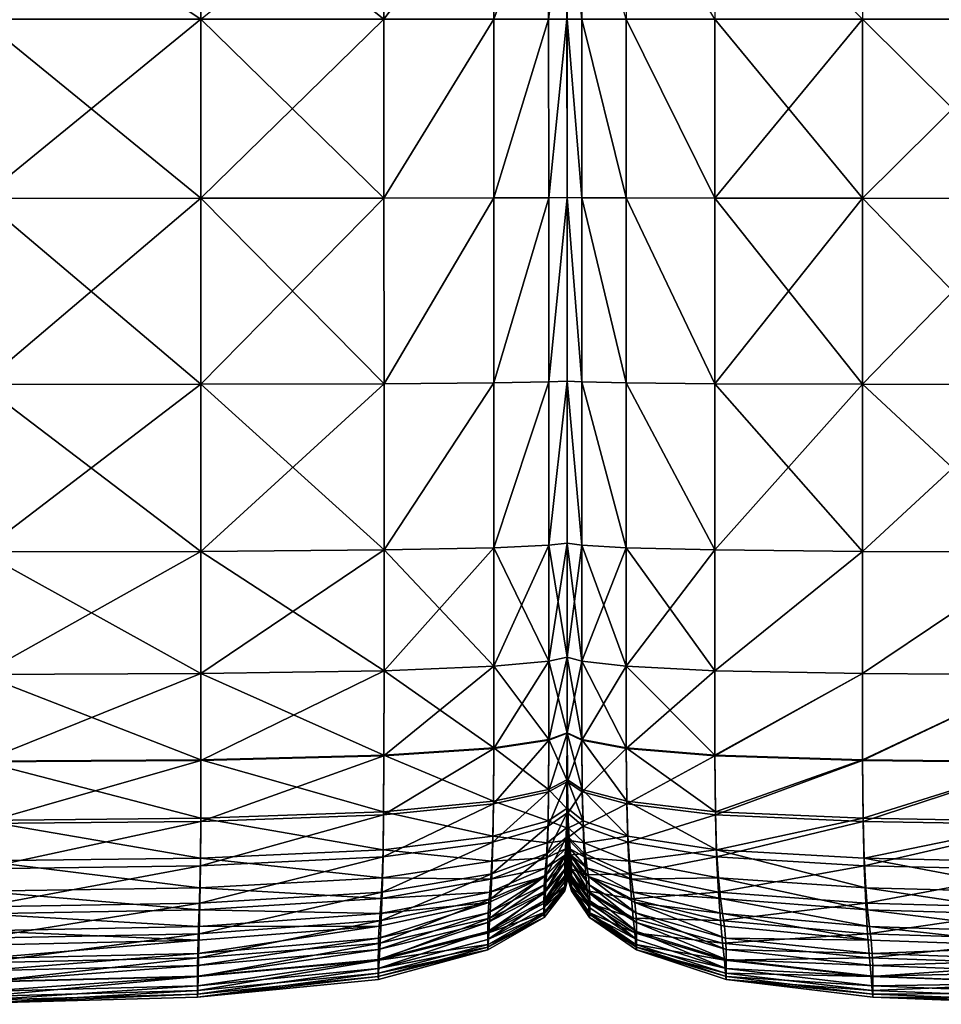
# Model space of a CAD drawing. Header units: centimetres. Extents: x -65 to 65, y -44 to 44.
# Tile 9 of 16: x 1 to 33, y -44 to -10. Entities that reach past the tile are written whole.
import ezdxf

# ---------------------------------------------------------------- set-up
doc = ezdxf.new("R2010")
doc.units = ezdxf.units.CM
doc.layers.get('0').update_dxf_attribs({"true_color": 0xc7c7c7})

msp = doc.modelspace()

# ---------------------------------------------------------------- meshes
at = {"color": 251, "true_color": 0x565656}
mesh = msp.add_polyface(dxfattribs=at)
corners = [(13.853, -4.935, 3.435), (13.859, -9.984, 3.261), (7.552, -9.984, 3.067), (7.553, -16.161, 2.987), (13.862, -16.156, 3.189), (-0.018, -16.162, 2.92), (-0.016, -9.984, 3.002), (7.55, -4.935, 3.261), (7.553, -22.575, 3.008), (13.863, -22.556, 3.208), (-0.018, -22.581, 2.941), (7.553, -16.161, 42.697), (7.553, -22.575, 42.615), (13.863, -22.556, 41.93), (13.862, -16.156, 42.005), (-0.019, -16.162, 42.928), (7.55, -9.984, 42.429), (13.858, -9.984, 41.763), (7.544, -4.935, 41.763), (13.85, -4.935, 41.164), (-0.021, -4.935, 41.963), (-0.019, -9.984, 42.651), (20.173, -4.935, 4.425), (20.173, -9.984, 4.36), (20.171, -9.984, 4.231), (20.173, -16.132, 4.199), (20.173, -16.129, 4.334), (19.541, -16.139, 3.896), (19.538, -9.984, 3.94), (20.167, -4.935, 4.308), (20.173, -22.461, 4.207), (20.173, -22.449, 4.34), (19.542, -22.49, 3.907), (17.648, -16.148, 3.526), (17.649, -22.524, 3.541), (17.644, -9.984, 3.584), (17.637, -4.935, 3.726), (19.531, -4.935, 4.046), (20.173, -22.461, 4.207), (17.649, -22.524, 40.789), (19.542, -22.49, 39.534), (19.541, -16.139, 39.58), (17.648, -16.148, 40.85), (20.173, -22.461, 38.508), (20.173, -22.449, 38.051), (20.173, -16.129, 38.079), (20.173, -16.132, 38.541), (20.171, -9.984, 38.434), (20.173, -9.984, 37.99), (20.173, -4.935, 37.768), (19.538, -9.984, 39.432), (20.167, -4.935, 38.167), (17.644, -9.984, 40.653), (19.532, -4.935, 39.066), (17.636, -4.935, 40.165), (20.173, -22.461, 38.508)]
mesh.append_faces([[corners[k] for k in face] for face in [(0, 1, 2), (3, 2, 1), (1, 4, 3), (2, 3, 5), (5, 6, 2), (7, 2, 6), (8, 3, 4), (4, 9, 8), (10, 5, 3), (11, 12, 13), (13, 14, 11), (12, 11, 15), (16, 11, 14), (14, 17, 16), (18, 16, 17), (17, 19, 18), (16, 18, 20), (20, 21, 16), (11, 16, 21), (21, 15, 11), (22, 23, 24), (25, 24, 23), (23, 26, 25), (24, 25, 27), (27, 28, 24), (29, 24, 28), (30, 25, 26), (26, 31, 30), (25, 30, 32), (32, 27, 25), (33, 34, 9), (9, 4, 33), (34, 33, 27), (27, 32, 34), (35, 33, 4), (4, 1, 35), (36, 35, 1), (37, 28, 35), (33, 35, 28), (28, 27, 33), (38, 31, 26), (39, 40, 41), (41, 42, 39), (13, 39, 42), (42, 14, 13), (43, 44, 45), (45, 46, 43), (40, 43, 46), (46, 41, 40), (47, 48, 49), (50, 47, 51), (47, 50, 41), (41, 46, 47), (48, 47, 46), (46, 45, 48), (52, 50, 53), (53, 54, 52), (17, 52, 54), (54, 19, 17), (52, 17, 14), (14, 42, 52), (50, 52, 42), (42, 41, 50), (45, 44, 55)]], dxfattribs={"vtx2": -1, "color": 251})
mesh = msp.add_polyface(dxfattribs=at)
corners = [(36.585, -16.163, 2.905), (36.585, -9.984, 2.987), (43.048, -9.984, 3.008), (36.584, -22.584, 2.926), (43.056, -16.164, 2.926), (30.355, -16.161, 2.987), (30.354, -22.575, 3.008), (25.264, -22.556, 3.208), (25.265, -16.156, 3.189), (30.359, -9.984, 3.067), (25.269, -9.984, 3.261), (36.585, -16.163, 42.977), (36.584, -22.584, 42.892), (43.059, -22.587, 42.813), (36.586, -4.935, 42.005), (36.585, -9.984, 42.697), (43.048, -9.984, 42.615), (43.056, -16.164, 42.892), (25.278, -4.935, 41.164), (25.269, -9.984, 41.763), (30.359, -9.984, 42.429), (30.355, -16.161, 42.697), (25.265, -16.156, 42.005), (30.367, -4.935, 41.763), (30.354, -22.575, 42.615), (25.264, -22.556, 41.93), (22.209, -22.524, 3.541), (25.264, -28.287, 3.303), (20.682, -22.49, 3.907), (22.209, -28.209, 3.618), (20.683, -16.139, 3.896), (22.211, -16.148, 3.526), (20.173, -22.461, 4.207), (20.682, -28.122, 3.965), (20.173, -16.129, 4.334), (20.174, -16.132, 4.199), (20.175, -9.984, 4.231), (20.686, -9.984, 3.94), (20.173, -9.984, 4.36), (22.214, -9.984, 3.584), (20.173, -22.449, 38.051), (20.173, -22.461, 38.508), (20.173, -28.051, 38.353), (20.173, -4.935, 37.768), (20.173, -9.984, 37.99), (20.175, -9.984, 38.434), (20.174, -16.132, 38.541), (20.173, -16.129, 38.079), (20.683, -16.139, 39.58), (20.686, -9.984, 39.432), (20.178, -4.935, 38.167), (20.173, -22.461, 38.508), (20.173, -28.051, 38.353), (20.682, -28.122, 39.321), (20.682, -22.49, 39.534), (22.211, -16.148, 40.85), (22.209, -22.524, 40.789), (22.209, -28.209, 40.505), (22.215, -9.984, 40.653), (22.222, -4.935, 40.165), (20.692, -4.935, 39.066)]
mesh.append_faces([[corners[k] for k in face] for face in [(0, 1, 2), (3, 0, 4), (5, 6, 7), (7, 8, 5), (6, 5, 0), (0, 3, 6), (9, 5, 8), (8, 10, 9), (5, 9, 1), (1, 0, 5), (11, 12, 13), (14, 15, 16), (15, 11, 17), (18, 19, 20), (21, 20, 19), (19, 22, 21), (20, 21, 11), (11, 15, 20), (23, 20, 15), (24, 21, 22), (22, 25, 24), (21, 24, 12), (12, 11, 21), (26, 7, 27), (28, 26, 29), (26, 28, 30), (30, 31, 26), (7, 26, 31), (31, 8, 7), (32, 28, 33), (34, 35, 32), (28, 32, 35), (35, 30, 28), (36, 37, 30), (30, 35, 36), (38, 36, 35), (35, 34, 38), (39, 10, 8), (8, 31, 39), (37, 39, 31), (31, 30, 37), (40, 41, 42), (43, 44, 45), (46, 45, 44), (44, 47, 46), (45, 46, 48), (48, 49, 45), (50, 45, 49), (51, 46, 47), (52, 51, 40), (53, 54, 51), (46, 51, 54), (54, 48, 46), (55, 56, 25), (25, 22, 55), (56, 55, 48), (48, 54, 56), (57, 56, 54), (58, 55, 22), (22, 19, 58), (59, 58, 19), (60, 49, 58), (55, 58, 49), (49, 48, 55)]], dxfattribs={"vtx2": -1, "color": 251})
mesh = msp.add_polyface(dxfattribs=at)
corners = [(7.553, -28.334, 3.113), (7.553, -22.575, 3.008), (13.863, -22.556, 3.208), (13.863, -28.287, 3.303), (-0.018, -28.35, 3.05), (-0.018, -22.581, 2.941), (7.553, -16.161, 2.987), (7.553, -32.549, 41.581), (13.863, -32.455, 41), (13.863, -28.287, 41.581), (7.553, -28.334, 42.227), (-0.018, -32.581, 41.775), (-0.018, -28.35, 42.442), (-0.018, -35.596, 40.854), (7.552, -35.544, 40.687), (7.553, -32.549, 3.289), (-0.018, -32.581, 3.232), (13.863, -32.455, 3.461), (13.86, -35.364, 3.687), (7.552, -35.518, 3.537), (7.553, -22.575, 42.615), (13.863, -22.556, 41.93), (-0.019, -16.162, 42.928), (-0.018, -22.581, 42.843), (20.173, -28.051, 4.249), (20.173, -22.461, 4.207), (20.173, -22.449, 4.34), (20.173, -28.02, 4.376), (19.542, -28.122, 3.965), (19.542, -22.49, 3.907), (17.649, -22.524, 3.541), (17.649, -28.209, 3.618), (19.542, -32.124, 38.966), (20.173, -31.983, 38.094), (20.173, -28.051, 38.353), (19.542, -28.122, 39.321), (19.54, -34.843, 38.442), (20.173, -31.92, 37.707), (20.172, -34.609, 37.693), (20.174, -34.505, 37.361), (17.649, -32.297, 40.031), (17.649, -28.209, 40.505), (13.86, -35.388, 40.188), (17.646, -35.129, 39.357), (20.173, -22.461, 4.207), (20.173, -28.051, 4.249), (17.649, -32.297, 3.747), (19.542, -32.124, 4.062), (19.54, -34.824, 4.213), (17.646, -35.107, 3.937), (20.173, -31.983, 4.32), (20.173, -31.92, 4.434), (20.174, -34.49, 4.538), (20.172, -34.593, 4.438), (17.649, -22.524, 40.789), (19.542, -22.49, 39.534), (20.173, -22.461, 38.508), (20.173, -31.983, 4.32)]
mesh.append_faces([[corners[k] for k in face] for face in [(0, 1, 2), (2, 3, 0), (1, 0, 4), (4, 5, 1), (6, 1, 5), (7, 8, 9), (9, 10, 7), (11, 7, 10), (10, 12, 11), (7, 11, 13), (8, 7, 14), (15, 16, 4), (4, 0, 15), (17, 15, 0), (0, 3, 17), (15, 17, 18), (16, 15, 19), (20, 10, 9), (9, 21, 20), (22, 23, 20), (10, 20, 23), (23, 12, 10), (24, 25, 26), (26, 27, 24), (25, 24, 28), (28, 29, 25), (30, 31, 3), (3, 2, 30), (31, 30, 29), (29, 28, 31), (32, 33, 34), (34, 35, 32), (33, 32, 36), (37, 33, 38), (38, 39, 37), (40, 32, 35), (35, 41, 40), (8, 40, 41), (41, 9, 8), (40, 8, 42), (32, 40, 43), (26, 44, 45), (45, 27, 26), (46, 17, 3), (3, 31, 46), (47, 46, 31), (31, 28, 47), (46, 47, 48), (17, 46, 49), (50, 47, 28), (28, 24, 50), (51, 50, 24), (24, 27, 51), (52, 53, 50), (47, 50, 53), (54, 21, 9), (9, 41, 54), (55, 54, 41), (41, 35, 55), (56, 55, 35), (35, 34, 56), (57, 51, 27), (27, 45, 57)]], dxfattribs={"vtx2": -1, "color": 251})
mesh = msp.add_polyface(dxfattribs=at)
corners = [(36.584, -28.358, 3.035), (36.584, -22.584, 2.926), (43.059, -22.587, 2.945), (30.354, -22.575, 3.008), (30.354, -28.334, 3.113), (25.264, -28.287, 3.303), (25.264, -22.556, 3.208), (43.059, -28.366, 42.425), (36.584, -28.358, 42.492), (36.584, -32.596, 41.824), (43.059, -32.612, 41.779), (36.589, -35.621, 40.902), (30.354, -32.549, 41.581), (30.354, -28.334, 42.227), (25.264, -32.455, 41), (25.264, -28.287, 41.581), (25.27, -35.388, 40.188), (30.36, -35.544, 40.687), (36.589, -35.595, 3.471), (36.584, -32.596, 3.216), (43.059, -32.612, 3.226), (43.059, -28.366, 3.05), (25.27, -35.364, 3.687), (25.264, -32.455, 3.461), (30.354, -32.549, 3.289), (30.36, -35.518, 3.537), (36.584, -22.584, 42.892), (30.354, -22.575, 42.615), (25.264, -22.556, 41.93), (20.173, -31.983, 38.094), (20.173, -31.92, 37.707), (20.173, -28.02, 37.922), (20.173, -28.051, 38.353), (22.209, -28.209, 3.618), (22.209, -22.524, 3.541), (20.682, -28.122, 3.965), (20.682, -22.49, 3.907), (20.173, -28.051, 4.249), (20.173, -22.461, 4.207), (22.209, -32.297, 40.031), (22.209, -28.209, 40.505), (20.682, -32.124, 38.966), (20.682, -28.122, 39.321), (20.687, -34.843, 38.442), (22.215, -35.129, 39.357), (20.173, -31.983, 38.094), (20.173, -28.051, 38.353), (20.174, -34.505, 37.361), (20.176, -34.609, 37.693), (20.173, -31.983, 4.32), (20.173, -31.92, 4.434), (20.174, -34.49, 4.538), (20.173, -22.449, 38.051), (20.682, -32.124, 4.062), (20.173, -31.983, 4.32), (20.687, -34.824, 4.213), (20.176, -34.593, 4.438), (22.209, -32.297, 3.747), (22.215, -35.107, 3.937), (20.173, -22.461, 38.508), (22.209, -22.524, 40.789), (20.682, -22.49, 39.534)]
mesh.append_faces([[corners[k] for k in face] for face in [(0, 1, 2), (3, 4, 5), (5, 6, 3), (4, 3, 1), (1, 0, 4), (7, 8, 9), (10, 9, 11), (12, 9, 8), (8, 13, 12), (14, 12, 13), (13, 15, 14), (12, 14, 16), (9, 12, 17), (18, 19, 20), (19, 0, 21), (22, 23, 24), (4, 24, 23), (23, 5, 4), (24, 4, 0), (0, 19, 24), (25, 24, 19), (26, 8, 7), (13, 27, 28), (28, 15, 13), (27, 13, 8), (8, 26, 27), (29, 30, 31), (31, 32, 29), (5, 33, 34), (33, 35, 36), (35, 37, 38), (39, 14, 15), (15, 40, 39), (41, 39, 40), (40, 42, 41), (39, 41, 43), (14, 39, 44), (45, 41, 42), (42, 46, 45), (30, 45, 46), (46, 31, 30), (45, 30, 47), (47, 48, 45), (41, 45, 48), (49, 50, 51), (32, 31, 52), (53, 54, 37), (37, 35, 53), (54, 53, 55), (55, 56, 54), (50, 54, 56), (56, 51, 50), (57, 53, 35), (35, 33, 57), (23, 57, 33), (33, 5, 23), (57, 23, 22), (53, 57, 58), (52, 31, 46), (59, 46, 42), (60, 40, 15), (15, 28, 60), (61, 42, 40)]], dxfattribs={"vtx2": -1, "color": 251})
mesh = msp.add_polyface(dxfattribs=at)
corners = [(19.532, -36.624, 37.721), (17.636, -37.04, 38.469), (17.617, -38.368, 37.356), (19.517, -37.813, 36.778), (19.54, -34.843, 38.442), (17.646, -35.129, 39.357), (20.168, -36.283, 37.11), (20.161, -37.358, 36.306), (20.175, -36.132, 36.838), (20.178, -37.156, 36.095), (20.174, -34.505, 37.361), (20.172, -34.609, 37.693), (20.173, -31.983, 38.094), (19.542, -32.124, 38.966), (19.491, -38.383, 5.142), (17.584, -39.018, 4.973), (17.617, -38.151, 4.541), (19.517, -37.626, 4.738), (19.46, -38.902, 5.665), (20.149, -37.864, 5.281), (20.161, -37.197, 4.899), (20.183, -37.633, 5.342), (20.178, -37.006, 4.97), (20.19, -38.036, 5.84), (20.134, -38.302, 5.786), (20.119, -38.592, 6.431), (20.196, -38.294, 6.478), (20.201, -38.489, 7.271), (20.107, -38.815, 7.232), (19.43, -39.263, 6.326), (20.183, -36.283, 37.11), (20.176, -34.609, 37.693), (20.119, -39.266, 32.347), (20.196, -38.923, 32.285), (20.19, -38.509, 33.816), (20.134, -38.81, 33.919), (20.149, -38.187, 35.24), (20.183, -37.934, 35.087), (19.491, -38.756, 35.585), (19.46, -39.487, 34.152), (17.584, -39.452, 36.007), (19.54, -34.824, 4.213), (17.646, -35.107, 3.937), (17.649, -32.297, 3.747), (20.172, -34.593, 4.438), (19.542, -32.124, 4.062), (20.168, -36.219, 4.624), (20.175, -36.072, 4.71), (19.532, -36.549, 4.433), (20.174, -34.49, 4.538), (17.636, -36.953, 4.199), (20.183, -36.219, 4.624), (20.176, -34.593, 4.438), (20.099, -39.052, 8.203), (20.204, -38.702, 8.234)]
mesh.append_faces([[corners[k] for k in face] for face in [(0, 1, 2), (2, 3, 0), (1, 0, 4), (4, 5, 1), (6, 0, 3), (3, 7, 6), (8, 6, 7), (7, 9, 8), (6, 8, 10), (10, 11, 6), (0, 6, 11), (11, 4, 0), (4, 11, 12), (5, 4, 13), (14, 15, 16), (16, 17, 14), (15, 14, 18), (19, 14, 17), (17, 20, 19), (21, 19, 20), (20, 22, 21), (19, 21, 23), (23, 24, 19), (14, 19, 24), (24, 18, 14), (25, 26, 27), (27, 28, 25), (29, 25, 28), (18, 24, 25), (26, 25, 24), (24, 23, 26), (30, 8, 9), (8, 30, 31), (31, 10, 8), (32, 33, 34), (34, 35, 32), (36, 37, 9), (9, 7, 36), (38, 36, 7), (7, 3, 38), (36, 38, 39), (39, 35, 36), (37, 36, 35), (35, 34, 37), (40, 38, 3), (3, 2, 40), (41, 42, 43), (44, 41, 45), (46, 47, 22), (22, 20, 46), (48, 46, 20), (20, 17, 48), (46, 48, 41), (41, 44, 46), (47, 46, 44), (44, 49, 47), (50, 48, 17), (17, 16, 50), (48, 50, 42), (42, 41, 48), (51, 47, 49), (49, 52, 51), (53, 28, 27), (27, 54, 53)]], dxfattribs={"vtx2": -1, "color": 251})
mesh = msp.add_polyface(dxfattribs=at)
corners = [(20.687, -34.843, 38.442), (22.215, -35.129, 39.357), (22.209, -32.297, 40.031), (20.176, -34.609, 37.693), (20.682, -32.124, 38.966), (20.178, -37.156, 36.095), (20.198, -37.358, 36.306), (20.183, -36.283, 37.11), (20.699, -36.624, 37.721), (20.725, -37.813, 36.778), (22.232, -37.04, 38.469), (22.266, -38.368, 37.356), (25.288, -37.418, 39.148), (25.27, -35.388, 40.188), (20.321, -39.052, 8.203), (20.204, -38.702, 8.234), (20.201, -38.489, 7.271), (20.306, -38.815, 7.232), (20.328, -39.291, 9.378), (20.205, -38.921, 9.4), (25.326, -38.873, 37.881), (22.322, -39.452, 36.007), (20.768, -38.756, 35.585), (20.222, -38.187, 35.24), (20.183, -37.934, 35.087), (20.19, -38.509, 33.816), (20.252, -38.81, 33.919), (20.819, -39.487, 34.152), (20.281, -39.266, 32.347), (20.196, -38.923, 32.285), (20.201, -39.234, 29.892), (25.326, -38.628, 4.362), (22.266, -38.151, 4.541), (22.232, -36.953, 4.199), (20.699, -36.549, 4.433), (20.725, -37.626, 4.738), (20.687, -34.824, 4.213), (22.215, -35.107, 3.937), (25.288, -37.32, 3.986), (20.183, -36.219, 4.624), (20.198, -37.197, 4.899), (20.175, -36.072, 4.71), (20.178, -37.006, 4.97), (20.176, -34.593, 4.438), (25.27, -35.364, 3.687), (22.209, -32.297, 3.747), (20.682, -32.124, 4.062), (20.281, -38.592, 6.431), (20.196, -38.294, 6.478), (20.252, -38.302, 5.786), (20.19, -38.036, 5.84), (20.819, -38.902, 5.665), (20.87, -39.263, 6.326), (20.222, -37.864, 5.281), (20.183, -37.633, 5.342), (20.768, -38.383, 5.142), (22.322, -39.018, 4.973)]
mesh.append_faces([[corners[k] for k in face] for face in [(0, 1, 2), (3, 0, 4), (5, 6, 7), (8, 7, 6), (6, 9, 8), (7, 8, 0), (0, 3, 7), (10, 8, 9), (9, 11, 10), (12, 10, 11), (13, 1, 10), (8, 10, 1), (1, 0, 8), (14, 15, 16), (16, 17, 14), (15, 14, 18), (18, 19, 15), (20, 11, 21), (22, 21, 11), (11, 9, 22), (23, 22, 9), (9, 6, 23), (24, 23, 6), (6, 5, 24), (23, 24, 25), (25, 26, 23), (22, 23, 26), (26, 27, 22), (28, 29, 30), (29, 28, 26), (26, 25, 29), (31, 32, 33), (34, 33, 32), (32, 35, 34), (33, 34, 36), (36, 37, 33), (38, 33, 37), (39, 34, 35), (35, 40, 39), (41, 39, 40), (40, 42, 41), (34, 39, 43), (43, 36, 34), (44, 37, 45), (37, 36, 46), (47, 17, 16), (16, 48, 47), (49, 47, 48), (48, 50, 49), (47, 49, 51), (51, 52, 47), (17, 47, 52), (53, 49, 50), (50, 54, 53), (40, 53, 54), (54, 42, 40), (53, 40, 35), (35, 55, 53), (49, 53, 55), (55, 51, 49), (56, 32, 31), (51, 55, 56), (32, 56, 55), (55, 35, 32)]], dxfattribs={"vtx2": -1, "color": 251})
mesh = msp.add_polyface(dxfattribs=at)
corners = [(7.546, -37.645, 39.555), (-0.019, -37.72, 39.691), (-0.019, -39.277, 38.301), (7.535, -39.176, 38.196), (13.851, -37.418, 39.148), (13.86, -35.388, 40.188), (7.552, -35.544, 40.687), (-0.018, -35.596, 40.854), (7.553, -32.549, 41.581), (7.516, -39.941, 4.727), (-0.02, -40.056, 4.696), (-0.019, -39.01, 4.218), (7.535, -38.915, 4.254), (13.802, -39.595, 4.819), (13.765, -40.301, 5.383), (7.494, -40.701, 5.303), (-0.021, -40.834, 5.276), (13.697, -41.258, 6.933), (7.454, -41.747, 6.873), (7.472, -41.275, 6.009), (-0.022, -41.425, 5.986), (-0.023, -41.91, 6.853), (13.728, -40.828, 6.08), (13.833, -38.873, 37.881), (7.516, -40.463, 36.62), (-0.02, -40.59, 36.697), (-0.021, -41.669, 34.901), (7.494, -41.519, 34.849), (13.802, -40.084, 36.39), (7.472, -42.354, 32.907), (-0.022, -42.526, 32.938), (-0.023, -43.187, 30.228), (7.454, -42.999, 30.212), (13.728, -41.84, 32.814), (13.765, -41.067, 34.694), (13.697, -42.434, 30.164), (7.443, -43.48, 26.183), (-0.023, -43.68, 26.191), (-0.023, -43.916, 21.513), (7.437, -43.712, 21.51), (13.678, -42.883, 26.161), (13.833, -38.628, 4.362), (7.546, -37.54, 3.858), (-0.019, -37.614, 3.815), (-0.018, -35.569, 3.487), (7.552, -35.518, 3.537), (13.851, -37.32, 3.986), (13.86, -35.364, 3.687), (7.553, -32.549, 3.289), (-0.018, -32.581, 3.232), (7.443, -42.197, 7.922), (7.437, -42.614, 9.18), (13.678, -41.673, 7.969), (-0.023, -42.798, 9.169), (-0.023, -42.372, 7.907), (7.435, -42.984, 10.67), (13.669, -42.06, 9.213), (7.435, -43.313, 13.026), (13.666, -42.406, 10.689), (-0.023, -43.512, 13.023), (-0.023, -43.177, 10.663), (7.435, -43.606, 16.882), (13.666, -42.717, 13.034), (13.666, -42.996, 16.882), (-0.023, -43.81, 16.882)]
mesh.append_faces([[corners[k] for k in face] for face in [(0, 1, 2), (2, 3, 0), (4, 0, 3), (5, 6, 0), (1, 0, 6), (6, 7, 1), (7, 6, 8), (9, 10, 11), (11, 12, 9), (13, 9, 12), (14, 15, 9), (10, 9, 15), (15, 16, 10), (17, 18, 19), (20, 19, 18), (18, 21, 20), (19, 20, 16), (16, 15, 19), (22, 19, 15), (23, 3, 24), (25, 24, 3), (3, 2, 25), (24, 25, 26), (26, 27, 24), (28, 24, 27), (29, 30, 31), (31, 32, 29), (33, 29, 32), (34, 27, 29), (30, 29, 27), (27, 26, 30), (35, 32, 36), (37, 36, 32), (32, 31, 37), (36, 37, 38), (38, 39, 36), (40, 36, 39), (41, 12, 42), (43, 42, 12), (12, 11, 43), (42, 43, 44), (44, 45, 42), (46, 42, 45), (47, 45, 48), (45, 44, 49), (50, 18, 17), (51, 50, 52), (50, 51, 53), (53, 54, 50), (18, 50, 54), (54, 21, 18), (55, 51, 56), (57, 55, 58), (55, 57, 59), (59, 60, 55), (51, 55, 60), (60, 53, 51), (61, 57, 62), (39, 61, 63), (61, 39, 38), (38, 64, 61), (57, 61, 64), (64, 59, 57)]], dxfattribs={"vtx2": -1, "color": 251})
mesh = msp.add_polyface(dxfattribs=at)
corners = [(7.535, -39.176, 38.196), (13.833, -38.873, 37.881), (13.851, -37.418, 39.148), (7.546, -37.645, 39.555), (13.86, -35.388, 40.188), (7.552, -35.544, 40.687), (13.863, -32.455, 41), (7.535, -38.915, 4.254), (13.833, -38.628, 4.362), (13.802, -39.595, 4.819), (7.516, -39.941, 4.727), (13.765, -40.301, 5.383), (7.472, -41.275, 6.009), (13.728, -40.828, 6.08), (13.697, -41.258, 6.933), (7.494, -40.701, 5.303), (7.516, -40.463, 36.62), (13.802, -40.084, 36.39), (7.494, -41.519, 34.849), (13.765, -41.067, 34.694), (7.454, -42.999, 30.212), (13.697, -42.434, 30.164), (13.728, -41.84, 32.814), (7.472, -42.354, 32.907), (7.443, -43.48, 26.183), (13.678, -42.883, 26.161), (7.437, -43.712, 21.51), (13.669, -43.1, 21.501), (7.546, -37.54, 3.858), (13.851, -37.32, 3.986), (7.552, -35.518, 3.537), (13.86, -35.364, 3.687), (17.636, -37.04, 38.469), (17.617, -38.368, 37.356), (17.646, -35.129, 39.357), (17.649, -32.297, 40.031), (17.584, -39.018, 4.973), (17.617, -38.151, 4.541), (17.545, -39.635, 5.518), (17.506, -40.083, 6.197), (17.474, -40.444, 7.033), (17.506, -40.982, 32.658), (17.474, -41.493, 30.084), (17.545, -40.315, 34.436), (17.584, -39.452, 36.007), (17.442, -41.98, 16.883), (13.666, -42.996, 16.882), (13.666, -42.717, 13.034), (17.442, -41.724, 13.049), (17.445, -42.079, 21.487), (17.646, -35.107, 3.937), (13.863, -32.455, 3.461), (17.636, -36.953, 4.199), (13.678, -41.673, 7.969), (7.443, -42.197, 7.922), (13.669, -42.06, 9.213), (7.437, -42.614, 9.18), (13.666, -42.406, 10.689), (7.435, -42.984, 10.67), (7.435, -43.313, 13.026), (17.442, -41.444, 10.723), (17.445, -41.137, 9.268), (19.378, -40.385, 10.759), (17.454, -40.799, 8.047), (7.435, -43.606, 16.882), (17.455, -41.887, 26.124)]
mesh.append_faces([[corners[k] for k in face] for face in [(0, 1, 2), (3, 2, 4), (5, 4, 6), (7, 8, 9), (10, 9, 11), (12, 13, 14), (15, 11, 13), (16, 17, 1), (18, 19, 17), (20, 21, 22), (23, 22, 19), (24, 25, 21), (26, 27, 25), (28, 29, 8), (30, 31, 29), (32, 2, 1), (1, 33, 32), (2, 32, 34), (34, 4, 2), (4, 34, 35), (36, 9, 8), (8, 37, 36), (9, 36, 38), (38, 11, 9), (13, 39, 40), (40, 14, 13), (39, 13, 11), (11, 38, 39), (41, 22, 21), (21, 42, 41), (22, 41, 43), (43, 19, 22), (17, 44, 33), (33, 1, 17), (44, 17, 19), (19, 43, 44), (45, 46, 47), (47, 48, 45), (46, 45, 49), (49, 27, 46), (50, 31, 51), (29, 52, 37), (37, 8, 29), (52, 29, 31), (31, 50, 52), (14, 53, 54), (53, 55, 56), (55, 57, 58), (57, 47, 59), (60, 48, 47), (47, 57, 60), (61, 60, 57), (57, 55, 61), (48, 60, 62), (63, 61, 55), (55, 53, 63), (40, 63, 53), (53, 14, 40), (47, 46, 64), (46, 27, 26), (65, 42, 21), (21, 25, 65), (49, 65, 25), (25, 27, 49)]], dxfattribs={"vtx2": -1, "color": 251})
mesh = msp.add_polyface(dxfattribs=at)
corners = [(30.376, -37.645, 39.555), (25.288, -37.418, 39.148), (25.326, -38.873, 37.881), (30.41, -39.176, 38.196), (30.36, -35.544, 40.687), (25.27, -35.388, 40.188), (30.354, -32.549, 41.581), (30.467, -39.941, 4.727), (25.388, -39.595, 4.819), (25.326, -38.628, 4.362), (30.41, -38.915, 4.254), (30.534, -40.701, 5.303), (25.462, -40.301, 5.383), (30.658, -41.747, 6.873), (25.598, -41.258, 6.933), (25.536, -40.828, 6.08), (30.602, -41.275, 6.009), (25.388, -40.084, 36.39), (30.467, -40.463, 36.62), (25.462, -41.067, 34.694), (30.534, -41.519, 34.849), (30.602, -42.354, 32.907), (25.536, -41.84, 32.814), (25.598, -42.434, 30.164), (30.658, -42.999, 30.212), (25.635, -42.883, 26.161), (30.692, -43.48, 26.183), (25.654, -43.1, 21.501), (30.376, -37.54, 3.858), (25.288, -37.32, 3.986), (30.36, -35.518, 3.537), (25.27, -35.364, 3.687), (30.354, -32.549, 3.289), (22.215, -35.129, 39.357), (25.264, -32.455, 41), (22.266, -38.368, 37.356), (22.232, -37.04, 38.469), (22.57, -41.444, 10.723), (25.66, -42.406, 10.689), (25.66, -42.717, 13.034), (22.57, -41.724, 13.049), (22.564, -41.137, 9.268), (25.654, -42.06, 9.213), (25.635, -41.673, 7.969), (22.547, -40.799, 8.047), (22.514, -40.444, 7.033), (22.322, -39.452, 36.007), (22.39, -40.315, 34.436), (22.457, -40.982, 32.658), (22.514, -41.493, 30.084), (22.547, -41.887, 26.124), (22.564, -42.079, 21.487), (22.232, -36.953, 4.199), (22.215, -35.107, 3.937), (30.715, -42.984, 10.67), (30.709, -42.614, 9.18), (30.692, -42.197, 7.922), (22.322, -39.018, 4.973), (22.39, -39.635, 5.518), (22.457, -40.083, 6.197), (25.66, -42.996, 16.882), (30.715, -43.606, 16.882), (30.715, -43.313, 13.026), (22.57, -41.98, 16.883)]
mesh.append_faces([[corners[k] for k in face] for face in [(0, 1, 2), (2, 3, 0), (1, 0, 4), (4, 5, 1), (5, 4, 6), (7, 8, 9), (9, 10, 7), (8, 7, 11), (11, 12, 8), (13, 14, 15), (16, 15, 12), (12, 11, 16), (17, 18, 3), (3, 2, 17), (18, 17, 19), (19, 20, 18), (21, 22, 23), (20, 19, 22), (24, 23, 25), (26, 25, 27), (28, 10, 9), (9, 29, 28), (30, 28, 29), (29, 31, 30), (32, 30, 31), (33, 5, 34), (35, 2, 1), (36, 1, 5), (37, 38, 39), (39, 40, 37), (38, 37, 41), (41, 42, 38), (43, 44, 45), (45, 14, 43), (44, 43, 42), (42, 41, 44), (46, 17, 2), (47, 19, 17), (22, 48, 49), (49, 23, 22), (48, 22, 19), (19, 47, 48), (50, 25, 23), (23, 49, 50), (25, 50, 51), (51, 27, 25), (52, 29, 9), (53, 31, 29), (39, 38, 54), (38, 42, 55), (42, 43, 56), (43, 14, 13), (9, 8, 57), (8, 12, 58), (59, 58, 12), (12, 15, 59), (45, 59, 15), (15, 14, 45), (27, 60, 61), (60, 39, 62), (63, 40, 39), (39, 60, 63), (51, 63, 60), (60, 27, 51)]], dxfattribs={"vtx2": -1, "color": 251})
mesh = msp.add_polyface(dxfattribs=at)
corners = [(36.602, -37.754, 39.738), (30.376, -37.645, 39.555), (30.41, -39.176, 38.196), (36.628, -39.318, 38.343), (36.589, -35.621, 40.902), (30.36, -35.544, 40.687), (43.07, -37.781, 39.741), (43.061, -35.644, 40.882), (36.584, -32.596, 41.824), (36.672, -40.104, 4.682), (30.467, -39.941, 4.727), (30.41, -38.915, 4.254), (36.628, -39.053, 4.203), (36.724, -40.883, 5.263), (30.534, -40.701, 5.303), (43.115, -40.13, 4.67), (43.149, -40.898, 5.25), (43.183, -41.474, 5.962), (36.777, -41.474, 5.974), (30.602, -41.275, 6.009), (36.82, -41.959, 6.844), (30.658, -41.747, 6.873), (25.536, -40.828, 6.08), (43.087, -39.34, 38.363), (36.672, -40.634, 36.731), (43.115, -40.64, 36.756), (36.724, -41.714, 34.926), (30.467, -40.463, 36.62), (30.534, -41.519, 34.849), (25.598, -42.434, 30.164), (30.658, -42.999, 30.212), (30.602, -42.354, 32.907), (36.777, -42.569, 32.954), (36.82, -43.228, 30.236), (25.536, -41.84, 32.814), (43.183, -42.528, 32.969), (43.149, -41.698, 34.948), (30.692, -43.48, 26.183), (36.846, -43.718, 26.194), (25.635, -42.883, 26.161), (25.654, -43.1, 21.501), (30.709, -43.712, 21.51), (36.859, -43.954, 21.514), (36.602, -37.648, 3.8), (43.07, -37.679, 3.796), (36.589, -35.595, 3.471), (43.061, -35.619, 3.474), (30.376, -37.54, 3.858), (30.36, -35.518, 3.537), (36.584, -32.596, 3.216), (30.715, -42.984, 10.67), (30.715, -43.313, 13.026), (25.66, -42.717, 13.034), (30.709, -42.614, 9.18), (25.66, -42.406, 10.689), (36.859, -42.844, 9.163), (36.864, -43.22, 10.66), (36.864, -43.553, 13.021), (30.692, -42.197, 7.922), (25.654, -42.06, 9.213), (25.635, -41.673, 7.969), (36.846, -42.419, 7.899), (30.715, -43.606, 16.882), (25.66, -42.996, 16.882), (36.864, -43.848, 16.881)]
mesh.append_faces([[corners[k] for k in face] for face in [(0, 1, 2), (2, 3, 0), (1, 0, 4), (4, 5, 1), (6, 0, 3), (7, 4, 0), (5, 4, 8), (9, 10, 11), (11, 12, 9), (10, 9, 13), (13, 14, 10), (15, 9, 12), (16, 13, 9), (17, 18, 13), (19, 18, 20), (20, 21, 19), (22, 19, 21), (18, 19, 14), (14, 13, 18), (23, 3, 24), (25, 24, 26), (27, 24, 3), (3, 2, 27), (24, 27, 28), (28, 26, 24), (29, 30, 31), (32, 31, 30), (30, 33, 32), (31, 32, 26), (26, 28, 31), (34, 31, 28), (35, 32, 33), (36, 26, 32), (37, 38, 33), (33, 30, 37), (39, 37, 30), (40, 41, 37), (38, 37, 41), (41, 42, 38), (12, 43, 44), (43, 45, 46), (47, 48, 45), (45, 43, 47), (11, 47, 43), (43, 12, 11), (49, 45, 48), (50, 51, 52), (53, 50, 54), (50, 53, 55), (55, 56, 50), (51, 50, 56), (56, 57, 51), (58, 53, 59), (21, 58, 60), (58, 21, 20), (20, 61, 58), (53, 58, 61), (61, 55, 53), (62, 41, 40), (51, 62, 63), (62, 51, 57), (57, 64, 62), (41, 62, 64), (64, 42, 41)]], dxfattribs={"vtx2": -1, "color": 251})
mesh = msp.add_polyface(dxfattribs=at)
corners = [(19.46, -38.902, 5.665), (17.545, -39.635, 5.518), (17.584, -39.018, 4.973), (20.107, -38.815, 7.232), (19.404, -39.548, 7.142), (19.43, -39.263, 6.326), (20.119, -38.592, 6.431), (17.506, -40.083, 6.197), (17.474, -40.444, 7.033), (19.43, -40.038, 32.487), (17.506, -40.982, 32.658), (17.474, -41.493, 30.084), (19.404, -40.458, 29.996), (19.46, -39.487, 34.152), (17.545, -40.315, 34.436), (20.119, -39.266, 32.347), (20.107, -39.611, 29.924), (20.196, -38.923, 32.285), (20.201, -39.234, 29.892), (20.134, -38.81, 33.919), (19.491, -38.756, 35.585), (17.584, -39.452, 36.007), (19.378, -40.862, 16.883), (17.442, -41.98, 16.883), (17.442, -41.724, 13.049), (19.378, -40.631, 13.065), (19.381, -40.956, 21.471), (17.445, -42.079, 21.487), (20.094, -39.947, 16.884), (20.094, -39.736, 13.077), (20.206, -39.54, 16.884), (20.206, -39.339, 13.083), (20.205, -39.629, 21.452), (20.095, -40.037, 21.458), (20.095, -39.291, 9.378), (20.099, -39.052, 8.203), (20.204, -38.702, 8.234), (20.205, -38.921, 9.4), (19.381, -40.121, 9.328), (19.389, -39.838, 8.133), (20.094, -39.518, 10.789), (20.206, -39.133, 10.802), (19.378, -40.385, 10.759), (17.442, -41.444, 10.723), (17.445, -41.137, 9.268), (17.454, -40.799, 8.047), (20.099, -39.896, 26.049), (20.204, -39.498, 26.035), (19.389, -40.792, 26.083), (17.455, -41.887, 26.124)]
mesh.append_faces([[corners[k] for k in face] for face in [(0, 1, 2), (3, 4, 5), (6, 5, 0), (7, 5, 4), (4, 8, 7), (5, 7, 1), (1, 0, 5), (9, 10, 11), (11, 12, 9), (10, 9, 13), (13, 14, 10), (15, 9, 12), (12, 16, 15), (17, 15, 16), (16, 18, 17), (9, 15, 19), (19, 13, 9), (20, 21, 14), (14, 13, 20), (22, 23, 24), (24, 25, 22), (23, 22, 26), (26, 27, 23), (28, 22, 25), (25, 29, 28), (30, 28, 29), (29, 31, 30), (28, 30, 32), (32, 33, 28), (22, 28, 33), (33, 26, 22), (34, 35, 36), (36, 37, 34), (35, 34, 38), (38, 39, 35), (3, 35, 39), (39, 4, 3), (40, 34, 37), (37, 41, 40), (29, 40, 41), (41, 31, 29), (40, 29, 25), (25, 42, 40), (34, 40, 42), (42, 38, 34), (43, 44, 38), (38, 42, 43), (42, 25, 24), (45, 8, 4), (4, 39, 45), (44, 45, 39), (39, 38, 44), (46, 33, 32), (32, 47, 46), (16, 46, 47), (47, 18, 16), (46, 16, 12), (12, 48, 46), (33, 46, 48), (48, 26, 33), (49, 27, 26), (26, 48, 49), (11, 49, 48), (48, 12, 11)]], dxfattribs={"vtx2": -1, "color": 251})
mesh = msp.add_polyface(dxfattribs=at)
corners = [(20.956, -40.385, 10.759), (22.57, -41.444, 10.723), (22.57, -41.724, 13.049), (20.956, -40.631, 13.065), (20.952, -40.121, 9.328), (22.564, -41.137, 9.268), (20.33, -39.518, 10.789), (20.33, -39.736, 13.077), (20.206, -39.133, 10.802), (20.206, -39.339, 13.083), (20.205, -38.921, 9.4), (20.328, -39.291, 9.378), (20.939, -39.838, 8.133), (20.321, -39.052, 8.203), (20.306, -38.815, 7.232), (20.913, -39.548, 7.142), (22.547, -40.799, 8.047), (22.514, -40.444, 7.033), (22.322, -39.452, 36.007), (20.768, -38.756, 35.585), (20.819, -39.487, 34.152), (22.39, -40.315, 34.436), (25.388, -40.084, 36.39), (20.201, -39.234, 29.892), (20.306, -39.611, 29.924), (20.281, -39.266, 32.347), (20.87, -40.038, 32.487), (20.913, -40.458, 29.996), (20.252, -38.81, 33.919), (22.457, -40.982, 32.658), (22.514, -41.493, 30.084), (20.939, -40.792, 26.083), (22.547, -41.887, 26.124), (20.952, -40.956, 21.471), (22.564, -42.079, 21.487), (20.321, -39.896, 26.049), (20.204, -39.498, 26.035), (20.205, -39.629, 21.452), (20.328, -40.037, 21.458), (20.87, -39.263, 6.326), (22.39, -39.635, 5.518), (22.322, -39.018, 4.973), (25.388, -39.595, 4.819), (20.819, -38.902, 5.665), (22.457, -40.083, 6.197), (20.33, -39.947, 16.884), (20.206, -39.54, 16.884), (20.956, -40.862, 16.883), (22.57, -41.98, 16.883)]
mesh.append_faces([[corners[k] for k in face] for face in [(0, 1, 2), (2, 3, 0), (1, 0, 4), (4, 5, 1), (6, 0, 3), (3, 7, 6), (8, 6, 7), (7, 9, 8), (6, 8, 10), (10, 11, 6), (0, 6, 11), (11, 4, 0), (12, 13, 14), (14, 15, 12), (13, 12, 4), (4, 11, 13), (16, 12, 15), (15, 17, 16), (12, 16, 5), (5, 4, 12), (18, 19, 20), (20, 21, 18), (22, 18, 21), (23, 24, 25), (26, 25, 24), (24, 27, 26), (25, 26, 20), (20, 28, 25), (29, 26, 27), (27, 30, 29), (26, 29, 21), (21, 20, 26), (31, 32, 30), (30, 27, 31), (32, 31, 33), (33, 34, 32), (35, 31, 27), (27, 24, 35), (36, 35, 24), (24, 23, 36), (35, 36, 37), (37, 38, 35), (31, 35, 38), (38, 33, 31), (39, 15, 14), (40, 41, 42), (41, 40, 43), (44, 17, 15), (15, 39, 44), (40, 44, 39), (39, 43, 40), (45, 38, 37), (37, 46, 45), (7, 45, 46), (46, 9, 7), (45, 7, 3), (3, 47, 45), (38, 45, 47), (47, 33, 38), (48, 34, 33), (33, 47, 48), (2, 48, 47), (47, 3, 2)]], dxfattribs={"vtx2": -1, "color": 251})

doc.saveas('drawing.dxf')
